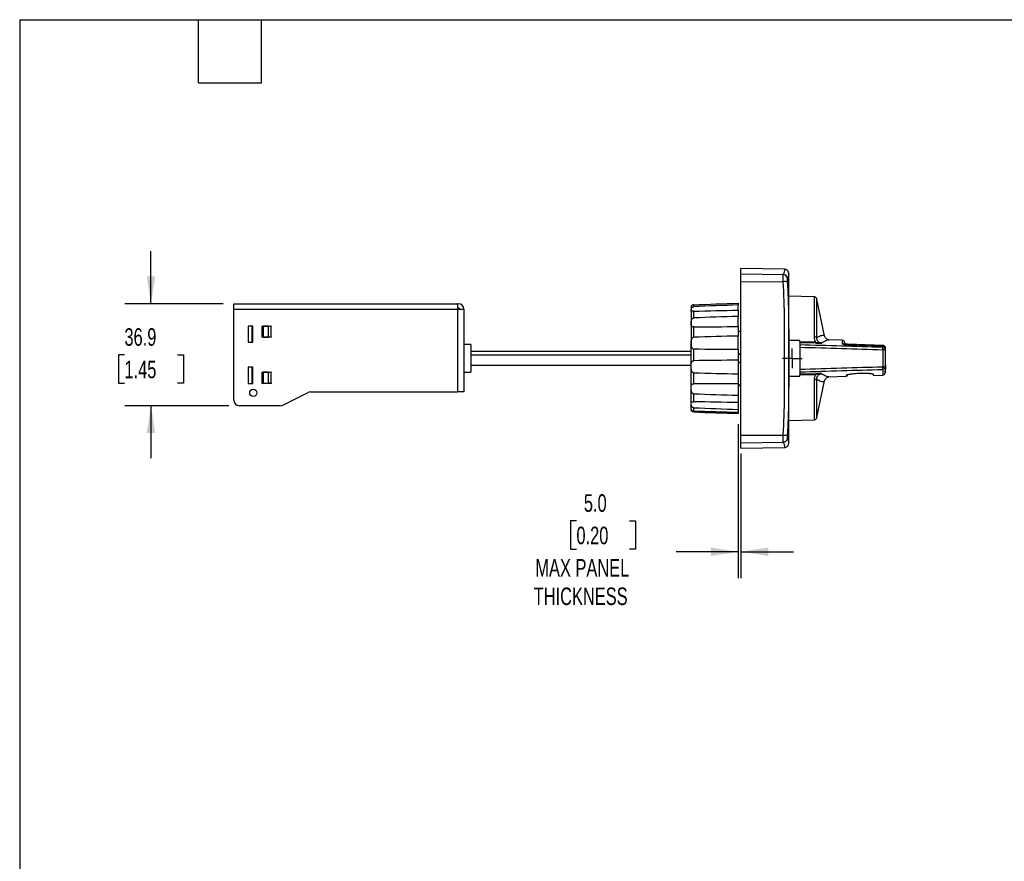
# Model space of a CAD drawing. Header units: millimetres. Extents: x 19 to 819, y 19 to 629.
# Tile 3 of 8: x 19 to 376, y 324 to 629. Entities that reach past the tile are written whole.
import ezdxf

# ---------------------------------------------------------------- set-up
doc = ezdxf.new("R2010")
doc.units = ezdxf.units.MM
doc.header["$LTSCALE"] = 3
doc.linetypes.add('CENTERX2', pattern=[20.32, 12.7, -2.54, 2.54, -2.54])
doc.layers.add('CENTER', color=40, linetype='CENTERX2')
doc.layers.add('DIMENSIONS', color=140, linetype='Continuous', lineweight=25)
doc.layers.add('TEXT', color=140, linetype='Continuous', lineweight=25)
doc.styles.add('SLDTEXTSTYLE0', font='TXT', dxfattribs={"width": 0.7})
doc.dimstyles.new('SLDDIMSTYLE1', dxfattribs={"dimtxt": 6.474023, "dimasz": 9.906, "dimexe": 0, "dimexo": 0.0625, "dimgap": 1.618506, "dimtad": 0, "dimtih": 1, "dimtoh": 1, "dimrnd": 1e-09, "dimzin": 4, "dimdsep": 46, "dimtxsty": 'SLDTEXTSTYLE0', "dimsah": 1, "dimcen": 0.09, "dimadec": 0, "dimazin": 1, "dimtfac": 1, "dimtmove": 0, "dimatfit": 0, "dimfxl": 0, "dimfrac": 2, "dimtolj": 1, "dimtzin": 12, "dimarcsym": 0})
doc.dimstyles.new('SLDDIMSTYLE2', dxfattribs={"dimtxt": 6.474023, "dimasz": 9.906, "dimexe": 0, "dimexo": 0.0625, "dimgap": 1.618506, "dimtad": 0, "dimtih": 1, "dimtoh": 1, "dimrnd": 1e-09, "dimzin": 12, "dimdsep": 46, "dimtxsty": 'SLDTEXTSTYLE0', "dimsah": 1, "dimcen": 0.09, "dimadec": 0, "dimazin": 3, "dimtfac": 1, "dimtmove": 0, "dimatfit": 0, "dimfxl": 0, "dimfrac": 2, "dimtolj": 1, "dimtzin": 12, "dimarcsym": 0})

# ---------------------------------------------------------------- blocks, each defined once
blk = doc.blocks.new('_D_7')
at = {"layer": 'DIMENSIONS'}
for p, q in [((279.31, 482.22), (279.31, 426.42)), ((280.31, 471.58), (280.31, 426.42)), ((220.71, 447.14), (218.54, 447.14)), ((218.54, 447.14), (218.54, 436.85)), ((239.95, 447.14), (242.12, 447.14)), ((242.12, 447.14), (242.12, 436.85)), ((218.54, 436.85), (220.71, 436.85)), ((242.12, 436.85), (239.95, 436.85)), ((279.31, 435.94), (256.88, 435.94)), ((280.31, 435.94), (299.36, 435.94))]:
    blk.add_line(p, q, dxfattribs=at)
for points in [[(279.31, 435.94), (269.4, 437.47), (269.4, 434.42)], [(280.31, 435.94), (290.21, 434.42), (290.21, 437.47)]]:
    blk.add_solid(points, dxfattribs=at)
at = {"layer": 'DIMENSIONS', "char_height": 6.35, "attachment_point": 1, "style": 'SLDTEXTSTYLE0'}
for s, insert in [('5.0', (223.4, 456.78)), ('0.20', (220.71, 445.04)), ('MAX PANEL', (205.83, 433.3)), ('THICKNESS', (205.23, 423.01))]:
    blk.add_mtext(s, dxfattribs=dict(at, insert=insert))
blk = doc.blocks.new('_D_8')
at = {"layer": 'DIMENSIONS'}
for p, q in [((66.61, 525.8), (66.61, 544.85)), ((92.8, 525.8), (57.08, 525.8)), ((56.99, 507.28), (54.81, 507.28)), ((54.81, 507.28), (54.81, 496.99)), ((76.23, 507.28), (78.4, 507.28)), ((78.4, 507.28), (78.4, 496.99)), ((54.81, 496.99), (56.99, 496.99)), ((78.4, 496.99), (76.23, 496.99)), ((94.8, 488.86), (57.08, 488.86)), ((66.61, 488.86), (66.61, 469.81))]:
    blk.add_line(p, q, dxfattribs=at)
for points in [[(66.61, 525.8), (68.13, 535.7), (65.08, 535.7)], [(66.61, 488.86), (65.08, 478.95), (68.13, 478.95)]]:
    blk.add_solid(points, dxfattribs=at)
at = {"layer": 'DIMENSIONS', "char_height": 6.35, "attachment_point": 1, "style": 'SLDTEXTSTYLE0'}
for s, insert in [('36.9', (56.99, 516.91)), ('1.45', (56.99, 505.17))]:
    blk.add_mtext(s, dxfattribs=dict(at, insert=insert))
blk = doc.blocks.new('SW_CENTERMARKSYMBOL_4')
at = {"layer": 'CENTER', "color": 0}
for p, q in [((-2.54, 0), (-3.54, 0)), ((0, 0), (-2.54, 0)), ((0, 2.54), (0, 3.54)), ((0, 0), (0, 2.54)), ((0, 0), (0, -2.54)), ((0, 0), (2.54, 0)), ((2.54, 0), (3.54, 0)), ((0, -2.54), (0, -3.54))]:
    blk.add_line(p, q, dxfattribs=at)

msp = doc.modelspace()

# ---------------------------------------------------------------- linework, layer by layer
for p, q in [((296.132, 538.275), (280.307, 538.551)), ((280.307, 536.612), (280.307, 538.551)), ((280.307, 536.612), (295.634, 536.347)), ((280.307, 533.8), (280.307, 536.612)), ((297.607, 476.291), (297.607, 535.999)), ((280.307, 533.8), (295.634, 533.763)), ((280.307, 478.197), (280.307, 533.8)), ((306.819, 528.258), (297.607, 528.499)), ((306.819, 528.258), (306.819, 513.753)), ((96.607, 523.799), (96.607, 525.799)), ((96.607, 525.799), (177.607, 525.799)), ((177.607, 525.799), (177.607, 523.799)), ((177.784, 525.799), (177.607, 525.799)), ((177.784, 524.299), (177.607, 524.299)), ((177.784, 524.299), (177.784, 525.799)), ((177.907, 525.799), (177.784, 525.799)), ((177.907, 524.299), (177.784, 524.299)), ((262.271, 524.77), (262.207, 524.42)), ((263.172, 524.737), (263.172, 525.413)), ((279.307, 525.964), (279.307, 525.34)), ((279.307, 523.473), (279.307, 525.34)), ((310.603, 514.141), (307.771, 527.466)), ((307.771, 513.477), (307.771, 527.466)), ((96.607, 523.799), (177.607, 523.799)), ((96.607, 490.859), (96.607, 523.799)), ((177.607, 523.799), (177.607, 493.859)), ((177.607, 523.799), (179.907, 523.799)), ((179.907, 523.799), (179.907, 493.859)), ((263.172, 520.641), (263.172, 523.088)), ((279.307, 523.473), (279.307, 521.216)), ((279.307, 517.521), (279.307, 521.216)), ((103.507, 517.649), (101.792, 517.649)), ((101.792, 517.649), (101.792, 511.849)), ((103.223, 511.849), (103.223, 517.649)), ((103.507, 511.849), (103.507, 517.649)), ((106.907, 517.649), (110.207, 517.649)), ((106.907, 513.649), (106.907, 517.649)), ((107.179, 517.639), (107.179, 513.659)), ((109.122, 517.639), (107.179, 517.639)), ((109.122, 513.659), (109.122, 517.639)), ((109.122, 517.639), (110.107, 517.639)), ((110.107, 513.659), (110.107, 517.639)), ((110.207, 517.639), (110.107, 517.639)), ((110.207, 517.639), (110.207, 517.649)), ((263.172, 513.645), (263.172, 517.378)), ((279.307, 517.521), (279.307, 514.077)), ((110.207, 513.649), (106.907, 513.649)), ((107.179, 513.659), (109.122, 513.659)), ((110.107, 513.659), (109.122, 513.659)), ((110.107, 513.659), (110.207, 513.659)), ((110.207, 513.649), (110.207, 513.659)), ((279.307, 515.799), (280.307, 515.799)), ((280.307, 515.709), (279.307, 515.709)), ((279.307, 509.287), (279.307, 514.077)), ((280.307, 514.095), (280.302, 514.095)), ((310.557, 514.173), (310.579, 514.158)), ((101.792, 511.849), (103.507, 511.849)), ((182.407, 510.999), (179.907, 510.999)), ((182.407, 510.999), (182.407, 500.999)), ((301.607, 512.499), (297.607, 512.499)), ((301.607, 512.005), (301.607, 512.499)), ((307.464, 511.819), (301.607, 512.005)), ((307.459, 511.457), (301.607, 511.646)), ((301.607, 511.646), (301.607, 510.876)), ((301.607, 510.048), (301.607, 501.949)), ((316.942, 512.546), (312.151, 512.713)), ((316.942, 512.546), (316.942, 511.359)), ((318.937, 510.971), (318.942, 511.134)), ((331.775, 510.68), (318.942, 511.134)), ((331.778, 510.508), (318.942, 510.964)), ((318.942, 510.954), (331.642, 510.503)), ((331.642, 510.503), (331.642, 510.002)), ((331.642, 510.503), (331.778, 510.5)), ((262.207, 508.499), (182.407, 508.499)), ((182.407, 507.299), (262.207, 507.299)), ((263.172, 505.134), (263.172, 509.414)), ((279.307, 509.287), (279.307, 505.339)), ((280.307, 507.518), (279.307, 507.518)), ((279.307, 507.499), (280.307, 507.499)), ((331.642, 509.144), (331.642, 502.854)), ((332.599, 509.789), (332.607, 509.771)), ((182.407, 503.499), (262.207, 503.499)), ((279.307, 505.339), (279.307, 500.402)), ((280.307, 504.499), (279.307, 504.499)), ((279.307, 504.48), (280.307, 504.48)), ((297.623, 503.357), (297.607, 503.358)), ((332.607, 503.628), (332.607, 502.092)), ((103.507, 502.749), (101.792, 502.749)), ((101.792, 502.749), (101.792, 496.949)), ((103.223, 496.949), (103.223, 502.749)), ((103.507, 496.949), (103.507, 502.749)), ((106.907, 500.949), (110.207, 500.949)), ((106.907, 496.949), (106.907, 500.949)), ((107.179, 500.939), (107.179, 496.959)), ((109.122, 500.939), (107.179, 500.939)), ((109.122, 496.959), (109.122, 500.939)), ((109.122, 500.939), (110.107, 500.939)), ((110.107, 496.959), (110.107, 500.939)), ((110.207, 500.939), (110.107, 500.939)), ((110.207, 500.939), (110.207, 500.949)), ((179.907, 500.999), (182.407, 500.999)), ((263.172, 496.795), (263.172, 500.774)), ((279.307, 500.402), (279.307, 496.731)), ((297.607, 499.499), (301.607, 499.499)), ((301.607, 501.121), (301.607, 500.351)), ((301.607, 500.351), (307.459, 500.541)), ((301.607, 499.993), (307.464, 500.179)), ((301.607, 499.499), (301.607, 499.993)), ((312.151, 499.284), (318.415, 499.503)), ((328.308, 499.859), (328.322, 499.849)), ((328.322, 499.849), (331.642, 499.965)), ((331.642, 501.995), (331.642, 499.965)), ((332.607, 501.086), (332.605, 501.022)), ((332.605, 500.918), (332.607, 500.983)), ((332.607, 501.401), (332.607, 502.092)), ((332.607, 500.983), (332.607, 501.086)), ((101.792, 496.949), (103.507, 496.949)), ((110.207, 496.949), (106.907, 496.949)), ((107.179, 496.959), (109.122, 496.959)), ((110.107, 496.959), (109.122, 496.959)), ((110.107, 496.959), (110.207, 496.959)), ((110.207, 496.949), (110.207, 496.959)), ((279.307, 496.731), (279.307, 492.625)), ((280.307, 496.289), (279.307, 496.289)), ((279.307, 496.199), (280.307, 496.199)), ((280.302, 497.902), (280.307, 497.902)), ((306.819, 498.245), (306.819, 483.74)), ((307.771, 484.532), (307.771, 498.521)), ((307.771, 484.532), (310.603, 497.855)), ((310.557, 497.819), (310.579, 497.839)), ((114.329, 489.07), (123.485, 493.648)), ((124.379, 493.859), (177.607, 493.859)), ((179.907, 493.859), (177.607, 493.859)), ((263.172, 490.279), (263.172, 493.169)), ((279.307, 492.625), (279.307, 489.959)), ((113.435, 488.859), (98.607, 488.859)), ((279.307, 489.959), (279.307, 487.497)), ((262.207, 487.578), (262.26, 487.291)), ((262.276, 487.228), (262.25, 487.289)), ((263.172, 486.876), (263.172, 488.104)), ((279.307, 487.497), (279.307, 486.364)), ((279.307, 486.364), (279.307, 486.034)), ((297.607, 483.499), (306.819, 483.74)), ((280.307, 478.197), (295.634, 478.234)), ((280.307, 475.386), (280.307, 478.197)), ((280.307, 475.386), (295.634, 475.651)), ((280.307, 473.447), (280.307, 475.386)), ((297.607, 475.999), (297.607, 476.291)), ((280.307, 473.447), (296.132, 473.723))]:
    msp.add_line(p, q)
msp.add_circle((103.657, 493.509), 1.3)
for centre, radius, start, end in [((295.599, 534.84), 1.507, 4.973, 88.65675), ((197.607, 535.999), 100, 360, 0.43864), ((177.907, 523.799), 2, 0, 90), ((177.907, 523.799), 0.5, 0, 90), ((314.306, 511.556), 6.848, 177.79529, 180.82371), ((316.908, 510.354), 1.006, 48.31183, 88.07572), ((314.306, 500.442), 6.848, 179.17629, 182.20471), ((318.397, 500.003), 0.5, 272, 358), ((318.409, 500.325), 0.5, 271.93524, 334.92715), ((328.293, 500.672), 0.5, 204.54497, 272.05447), ((124.379, 491.859), 2, 90, 116.56505), ((98.607, 490.859), 2, 180, 270), ((113.435, 490.859), 2, 270, 296.56505), ((296.142, 481.464), 3.269, 261.06379, 287.05104), ((197.607, 475.999), 100, 359.56119, 0)]:
    msp.add_arc(centre, radius, start, end)
for points, knots in [([(295.634, 533.763), (295.624, 534.089), (295.617, 534.4), (295.606, 534.989), (295.603, 535.254), (295.603, 535.603), (295.604, 535.71), (295.607, 535.9), (295.609, 535.984), (295.614, 536.13), (295.617, 536.192), (295.625, 536.289), (295.629, 536.324), (295.634, 536.347)], [0, 0, 0, 0, 0.25, 0.25, 0.5, 0.5, 0.625, 0.625, 0.75, 0.75, 0.875, 0.875, 1, 1, 1, 1]), ([(296.128, 538.227), (296.129, 538.237), (296.13, 538.263), (296.107, 537.941), (296.01, 537.345), (295.76, 536.681), (295.634, 536.347)], [0, 0, 0, 0, 0.1571107, 0.4368618, 0.7167411, 1, 1, 1, 1]), ([(297.604, 536.787), (297.583, 536.972), (297.551, 537.258), (297.367, 537.601), (297.177, 537.838), (296.943, 538.03), (296.601, 538.217), (296.316, 538.252), (296.13, 538.275)], [0, 0, 0, 0, 0.2398041, 0.3685835, 0.5, 0.6314164, 0.7601958, 1, 1, 1, 1]), ([(297.1, 534.971), (297.098, 534.964), (297.093, 534.951), (297.087, 534.919), (297.081, 534.878), (297.076, 534.811), (297.07, 534.703), (297.068, 534.542), (297.07, 534.351), (297.077, 534.137), (297.086, 533.905), (297.096, 533.741), (297.1, 533.659)], [0, 0, 0, 0, 0.0630259, 0.1256145, 0.1881563, 0.2510407, 0.3758349, 0.5005527, 0.6252286, 0.7500321, 0.8749094, 1, 1, 1, 1]), ([(297.603, 536.765), (297.603, 536.768), (297.604, 536.778), (297.594, 536.606), (297.542, 536.26), (297.416, 535.737), (297.207, 535.231), (297.1, 534.971)], [0, 0, 0, 0, 0.1205326, 0.3393193, 0.5562384, 0.7719858, 1, 1, 1, 1]), ([(297.1, 533.659), (297.087, 533.681), (297.043, 533.703), (296.886, 533.74), (296.772, 533.756), (296.492, 533.776), (296.326, 533.78), (295.98, 533.779), (295.802, 533.773), (295.634, 533.763)], [0, 0, 0, 0, 0.25, 0.25, 0.5, 0.5, 0.75, 0.75, 1, 1, 1, 1]), ([(296.13, 505.999), (296.13, 508.314), (296.129, 510.63), (296.117, 515.266), (296.105, 517.587), (296.024, 524.544), (295.906, 529.164), (295.634, 533.763)], [0, 0, 0, 0, 0.25, 0.25, 0.5, 0.5, 1, 1, 1, 1]), ([(297.1, 533.659), (297.124, 533.253), (297.171, 532.446), (297.232, 531.242), (297.288, 530.051), (297.336, 528.872), (297.379, 527.706), (297.416, 526.551), (297.448, 525.407), (297.476, 524.273), (297.5, 523.149), (297.52, 522.034), (297.537, 520.926), (297.554, 519.61), (297.57, 518.088), (297.583, 516.356), (297.591, 514.628), (297.597, 512.899), (297.601, 511.173), (297.603, 509.447), (297.604, 507.723), (297.604, 506.573), (297.604, 505.999)], [0, 0, 0, 0, 0.0443324, 0.0881246, 0.1313953, 0.1741652, 0.216457, 0.2582956, 0.2997082, 0.3407242, 0.3813753, 0.4216956, 0.4617214, 0.5014916, 0.5642836, 0.6265241, 0.6890731, 0.7512436, 0.8135839, 0.8757075, 0.9378886, 1, 1, 1, 1]), ([(307.773, 527.459), (307.741, 527.563), (307.675, 527.778), (307.447, 528.038), (307.151, 528.217), (306.928, 528.244), (306.819, 528.258)], [0, 0, 0, 0, 0.2425818, 0.4996668, 0.7569328, 1, 1, 1, 1]), ([(262.207, 524.42), (262.207, 524.475), (262.207, 524.386), (262.207, 523.955), (262.207, 523.614), (262.207, 522.74), (262.207, 522.209), (262.207, 521.023), (262.207, 520.369), (262.207, 519), (262.207, 518.286), (262.207, 516.843), (262.207, 516.115), (262.207, 514.678), (262.207, 513.97), (262.207, 512.592), (262.207, 511.923), (262.207, 511.279)], [0, 0, 0, 0, 0.125, 0.125, 0.25, 0.25, 0.375, 0.375, 0.5, 0.5, 0.625, 0.625, 0.75, 0.75, 0.875, 0.875, 1, 1, 1, 1]), ([(263.172, 523.088), (263.057, 523.085), (262.946, 523.078), (262.754, 523.06), (262.673, 523.05), (262.542, 523.036), (262.49, 523.032), (262.408, 523.031), (262.376, 523.035), (262.302, 523.059), (262.278, 523.093), (262.248, 523.195), (262.243, 523.264), (262.243, 523.432), (262.248, 523.532), (262.277, 523.762), (262.302, 523.894), (262.4, 524.175), (262.475, 524.329), (262.673, 524.539), (262.754, 524.603), (262.946, 524.701), (263.057, 524.732), (263.172, 524.737)], [0, 0, 0, 0, 0.0625, 0.0625, 0.125, 0.125, 0.1875, 0.1875, 0.25, 0.25, 0.375, 0.375, 0.5, 0.5, 0.625, 0.625, 0.75, 0.75, 0.875, 0.875, 0.9375, 0.9375, 1, 1, 1, 1]), ([(263.172, 525.413), (263.094, 525.405), (262.939, 525.39), (262.717, 525.302), (262.497, 525.154), (262.317, 524.923), (262.291, 524.827), (262.276, 524.77)], [0, 0, 0, 0, 0.1132166, 0.2258437, 0.3843713, 0.6368956, 1, 1, 1, 1]), ([(263.172, 517.378), (263.057, 517.377), (262.946, 517.387), (262.754, 517.424), (262.673, 517.451), (262.542, 517.519), (262.49, 517.56), (262.408, 517.651), (262.376, 517.702), (262.302, 517.868), (262.278, 517.995), (262.248, 518.277), (262.243, 518.434), (262.243, 518.767), (262.248, 518.943), (262.277, 519.318), (262.302, 519.518), (262.4, 519.919), (262.475, 520.127), (262.673, 520.397), (262.754, 520.478), (262.946, 520.598), (263.057, 520.636), (263.172, 520.641)], [0, 0, 0, 0, 0.0625, 0.0625, 0.125, 0.125, 0.1875, 0.1875, 0.25, 0.25, 0.375, 0.375, 0.5, 0.5, 0.625, 0.625, 0.75, 0.75, 0.875, 0.875, 0.9375, 0.9375, 1, 1, 1, 1]), ([(262.243, 511.355), (262.243, 511.573), (262.248, 511.793), (262.277, 512.237), (262.301, 512.462), (262.376, 512.795), (262.407, 512.904), (262.489, 513.115), (262.541, 513.217), (262.672, 513.401), (262.753, 513.484), (262.945, 513.604), (263.057, 513.641), (263.172, 513.645)], [0, 0, 0, 0, 0.25, 0.25, 0.5, 0.5, 0.625, 0.625, 0.75, 0.75, 0.875, 0.875, 1, 1, 1, 1]), ([(306.819, 513.753), (306.819, 513.41), (306.868, 513.07), (307.084, 512.404), (307.245, 512.096), (307.464, 511.819)], [0, 0, 0, 0, 0.5, 0.5, 1, 1, 1, 1]), ([(307.771, 513.477), (307.75, 513.512), (307.711, 513.548), (307.597, 513.615), (307.521, 513.647), (307.343, 513.698), (307.242, 513.718), (307.031, 513.745), (306.922, 513.752), (306.819, 513.753)], [0, 0, 0, 0, 0.25, 0.25, 0.5, 0.5, 0.75, 0.75, 1, 1, 1, 1]), ([(307.771, 513.477), (308.09, 513.685), (308.728, 514.102), (309.596, 514.379), (310.356, 514.397), (310.494, 514.243), (310.557, 514.173)], [0, 0, 0, 0, 0.2612441, 0.522029, 0.7813978, 1, 1, 1, 1]), ([(312.169, 512.712), (311.996, 512.737), (311.649, 512.786), (311.141, 513.122), (310.756, 513.614), (310.649, 513.989), (310.596, 514.174)], [0, 0, 0, 0, 0.2513961, 0.5040971, 0.7543382, 1, 1, 1, 1]), ([(262.207, 487.578), (262.207, 487.584), (262.207, 487.596), (262.207, 487.624), (262.207, 487.659), (262.207, 487.703), (262.207, 487.754), (262.207, 487.852), (262.207, 488.027), (262.207, 488.323), (262.207, 488.686), (262.207, 489.259), (262.207, 490.132), (262.207, 491.401), (262.207, 492.852), (262.207, 494.44), (262.207, 496.119), (262.207, 497.847), (262.207, 500.106), (262.207, 502.362), (262.207, 504.556), (262.207, 506.063), (262.207, 507.51), (262.207, 508.702), (262.207, 509.694), (262.207, 510.492), (262.207, 511.017), (262.207, 511.279)], [0, 0, 0, 0, 0.0113555, 0.0227031, 0.0340477, 0.045394, 0.0567471, 0.0681116, 0.1024196, 0.136744, 0.171052, 0.2053764, 0.2734456, 0.3404794, 0.4060179, 0.4696632, 0.5310902, 0.5900509, 0.646373, 0.7506368, 0.7972997, 0.8439777, 0.8853808, 0.9267993, 0.9512042, 0.9755883, 1, 1, 1, 1]), ([(262.243, 511.355), (262.243, 511.137), (262.248, 510.927), (262.277, 510.523), (262.301, 510.328), (262.376, 510.052), (262.407, 509.964), (262.489, 509.8), (262.541, 509.721), (262.672, 509.585), (262.753, 509.525), (262.945, 509.441), (263.057, 509.416), (263.172, 509.414)], [0, 0, 0, 0, 0.25, 0.25, 0.5, 0.5, 0.625, 0.625, 0.75, 0.75, 0.875, 0.875, 1, 1, 1, 1]), ([(301.607, 512.005), (301.607, 511.914), (301.607, 511.831), (301.607, 511.705), (301.607, 511.662), (301.607, 511.646)], [0, 0, 0, 0, 0.5, 0.5, 1, 1, 1, 1]), ([(331.642, 510.002), (326.678, 510.147), (316.666, 510.438), (306.654, 510.73), (301.607, 510.876)], [0, 0, 0, 0, 0.4958783, 1, 1, 1, 1]), ([(301.607, 510.876), (301.607, 510.834), (301.607, 510.732), (301.607, 510.438), (301.607, 510.249), (301.607, 510.048)], [0, 0, 0, 0, 0.5, 0.5, 1, 1, 1, 1]), ([(301.607, 510.048), (306.667, 509.896), (316.679, 509.595), (326.691, 509.293), (331.642, 509.144)], [0, 0, 0, 0, 0.50542014, 1, 1, 1, 1]), ([(307.459, 511.457), (307.659, 511.451), (307.854, 511.449), (308.236, 511.453), (308.422, 511.459), (308.77, 511.477), (308.936, 511.489), (309.248, 511.518), (309.394, 511.534), (309.535, 511.551)], [0, 0, 0, 0, 0.25, 0.25, 0.5, 0.5, 0.75, 0.75, 1, 1, 1, 1]), ([(307.464, 511.819), (307.509, 511.809), (307.599, 511.789), (307.779, 511.751), (308.091, 511.688), (308.529, 511.611), (308.954, 511.559), (309.245, 511.547), (309.411, 511.546), (309.493, 511.549), (309.535, 511.551)], [0, 0, 0, 0, 0.0633226, 0.1250597, 0.2498468, 0.4998381, 0.7499634, 0.8748748, 0.9359024, 1, 1, 1, 1]), ([(309.535, 511.551), (309.284, 511.555), (309.033, 511.608), (308.694, 511.758), (308.586, 511.821), (308.388, 511.965), (308.299, 512.047), (308.137, 512.23), (308.066, 512.33), (307.948, 512.539), (307.9, 512.649), (307.789, 512.996), (307.76, 513.235), (307.771, 513.477)], [0, 0, 0, 0, 0.25, 0.25, 0.375, 0.375, 0.5, 0.5, 0.625, 0.625, 0.75, 0.75, 1, 1, 1, 1]), ([(309.535, 511.551), (309.766, 511.722), (310.22, 512.058), (310.86, 512.395), (311.447, 512.615), (311.908, 512.718), (312.09, 512.703), (312.15, 512.698)], [0, 0, 0, 0, 0.2308089, 0.4535318, 0.664281, 0.8885124, 1, 1, 1, 1]), ([(317.907, 511.545), (317.894, 511.668), (317.867, 511.923), (317.644, 512.258), (317.318, 512.492), (317.065, 512.528), (316.942, 512.546)], [0, 0, 0, 0, 0.2413871, 0.4998658, 0.7584118, 1, 1, 1, 1]), ([(316.942, 511.359), (316.942, 511.338), (316.955, 511.317), (317.005, 511.275), (317.043, 511.253), (317.143, 511.21), (317.204, 511.188), (317.348, 511.147), (317.431, 511.126), (317.615, 511.088), (317.715, 511.07), (317.933, 511.037), (318.05, 511.022), (318.412, 510.982), (318.676, 510.963), (318.942, 510.954)], [0, 0, 0, 0, 0.125, 0.125, 0.25, 0.25, 0.375, 0.375, 0.5, 0.5, 0.625, 0.625, 0.75, 0.75, 1, 1, 1, 1]), ([(318.942, 511.134), (318.807, 511.139), (318.546, 511.15), (318.219, 511.172), (318.003, 511.173), (317.903, 511.163), (317.894, 511.124), (317.893, 511.117)], [0, 0, 0, 0, 0.27278083, 0.52242522, 0.74827494, 0.95559986, 1, 1, 1, 1]), ([(317.907, 511.049), (317.907, 511.113), (317.907, 511.481), (317.907, 511.516), (317.907, 511.545)], [0, 0, 0, 0, 0.174998, 1, 1, 1, 1]), ([(318.405, 511.159), (318.324, 511.165), (318.139, 511.179), (317.991, 511.204), (317.907, 511.218)], [0, 0, 0, 0, 0.4359861, 1, 1, 1, 1]), ([(318.942, 510.964), (318.806, 510.969), (318.544, 510.98), (318.287, 511.001), (318.2, 511.006), (318.199, 511.006)], [0, 0, 0, 0, 0.51424156, 0.99174168, 1, 1, 1, 1]), ([(318.942, 510.958), (318.942, 510.962), (318.943, 510.977), (318.942, 510.964), (318.942, 510.954)], [0, 0, 0, 0, 0.2810705, 1, 1, 1, 1]), ([(332.607, 509.605), (332.607, 509.63), (332.605, 509.682), (332.595, 509.76), (332.579, 509.837), (332.557, 509.912), (332.515, 510.017), (332.438, 510.148), (332.314, 510.284), (332.164, 510.389), (332, 510.462), (331.854, 510.495), (331.733, 510.506), (331.672, 510.504), (331.642, 510.503)], [0, 0, 0, 0, 0.0485301, 0.0979295, 0.1481165, 0.1989958, 0.250463, 0.3695983, 0.4999416, 0.6247996, 0.7488124, 0.8742579, 0.9373147, 1, 1, 1, 1]), ([(331.642, 509.144), (331.644, 509.24), (331.647, 509.34), (331.649, 509.531), (331.65, 509.622), (331.65, 509.78), (331.649, 509.846), (331.647, 509.948), (331.644, 509.983), (331.642, 510.002)], [0, 0, 0, 0, 0.25, 0.25, 0.5, 0.5, 0.75, 0.75, 1, 1, 1, 1]), ([(331.642, 510.002), (331.758, 509.998), (331.881, 509.974), (332.119, 509.874), (332.233, 509.799), (332.42, 509.609), (332.493, 509.495), (332.586, 509.259), (332.607, 509.137), (332.607, 509.023)], [0, 0, 0, 0, 0.25, 0.25, 0.5, 0.5, 0.75, 0.75, 1, 1, 1, 1]), ([(332.37, 510.366), (332.324, 510.422), (332.223, 510.543), (332.011, 510.646), (331.842, 510.671), (331.76, 510.683)], [0, 0, 0, 0, 0.3038093, 0.661166, 1, 1, 1, 1]), ([(332.6, 509.718), (332.585, 509.799), (332.555, 509.951), (332.423, 510.183), (332.235, 510.362), (331.999, 510.479), (331.84, 510.501), (331.762, 510.512)], [0, 0, 0, 0, 0.1857918, 0.3517292, 0.6115837, 0.8095022, 1, 1, 1, 1]), ([(331.997, 510.466), (331.983, 510.493), (331.93, 510.593), (331.852, 510.671), (331.785, 510.671), (331.775, 510.671)], [0, 0, 0, 0, 0.2370098, 0.8820249, 1, 1, 1, 1]), ([(332.599, 509.789), (332.589, 509.881), (332.571, 510.053), (332.486, 510.256), (332.401, 510.337), (332.37, 510.366)], [0, 0, 0, 0, 0.4212889, 0.7867971, 1, 1, 1, 1]), ([(332.408, 510.342), (332.443, 510.294), (332.518, 510.19), (332.591, 509.995), (332.602, 509.847), (332.607, 509.771)], [0, 0, 0, 0, 0.2999007, 0.6440057, 1, 1, 1, 1]), ([(332.607, 509.023), (332.607, 509.037), (332.586, 509.052), (332.493, 509.081), (332.42, 509.095), (332.233, 509.119), (332.119, 509.128), (331.881, 509.14), (331.758, 509.143), (331.642, 509.144)], [0, 0, 0, 0, 0.25, 0.25, 0.5, 0.5, 0.75, 0.75, 1, 1, 1, 1]), ([(263.172, 500.774), (263.057, 500.777), (262.946, 500.812), (262.754, 500.927), (262.673, 501.006), (262.542, 501.184), (262.49, 501.283), (262.408, 501.489), (262.376, 501.597), (262.302, 501.927), (262.278, 502.15), (262.248, 502.601), (262.243, 502.829), (262.243, 503.273), (262.248, 503.492), (262.277, 503.92), (262.302, 504.131), (262.4, 504.525), (262.475, 504.713), (262.673, 504.943), (262.754, 505.008), (262.946, 505.104), (263.057, 505.132), (263.172, 505.134)], [0, 0, 0, 0, 0.0625, 0.0625, 0.125, 0.125, 0.1875, 0.1875, 0.25, 0.25, 0.375, 0.375, 0.5, 0.5, 0.625, 0.625, 0.75, 0.75, 0.875, 0.875, 0.9375, 0.9375, 1, 1, 1, 1]), ([(295.634, 478.234), (295.907, 482.848), (296.024, 487.469), (296.105, 494.41), (296.117, 496.726), (296.129, 501.36), (296.13, 503.679), (296.13, 505.999)], [0, 0, 0, 0, 0.5, 0.5, 0.75, 0.75, 1, 1, 1, 1]), ([(297.604, 505.999), (297.604, 505.615), (297.604, 504.848), (297.604, 503.696), (297.603, 502.354), (297.601, 500.818), (297.597, 499.093), (297.591, 497.364), (297.583, 495.639), (297.57, 493.91), (297.551, 492.021), (297.522, 489.959), (297.478, 487.717), (297.418, 485.437), (297.338, 483.114), (297.236, 480.741), (297.146, 479.146), (297.1, 478.338)], [0, 0, 0, 0, 0.0414838, 0.0829539, 0.1245018, 0.1866451, 0.2490093, 0.3111147, 0.3736036, 0.435702, 0.4983514, 0.5781715, 0.6591674, 0.7416213, 0.825778, 0.9118462, 1, 1, 1, 1]), ([(331.642, 502.854), (331.758, 502.854), (331.881, 502.857), (332.119, 502.869), (332.233, 502.879), (332.42, 502.902), (332.493, 502.916), (332.586, 502.945), (332.607, 502.96), (332.607, 502.974)], [0, 0, 0, 0, 0.25, 0.25, 0.5, 0.5, 0.75, 0.75, 1, 1, 1, 1]), ([(332.607, 502.974), (332.607, 502.86), (332.586, 502.738), (332.492, 502.501), (332.419, 502.387), (332.231, 502.198), (332.118, 502.123), (331.88, 502.024), (331.757, 501.999), (331.642, 501.995)], [0, 0, 0, 0, 0.25, 0.25, 0.5, 0.5, 0.75, 0.75, 1, 1, 1, 1]), ([(331.642, 502.854), (326.691, 502.704), (316.679, 502.402), (306.667, 502.101), (301.607, 501.949)], [0, 0, 0, 0, 0.49457986, 1, 1, 1, 1]), ([(301.607, 501.121), (306.654, 501.268), (316.666, 501.559), (326.678, 501.851), (331.642, 501.995)], [0, 0, 0, 0, 0.5041217, 1, 1, 1, 1]), ([(301.607, 501.949), (301.607, 501.748), (301.607, 501.561), (301.607, 501.267), (301.607, 501.163), (301.607, 501.121)], [0, 0, 0, 0, 0.5, 0.5, 1, 1, 1, 1]), ([(301.607, 500.351), (301.607, 500.335), (301.607, 500.293), (301.607, 500.167), (301.607, 500.084), (301.607, 499.993)], [0, 0, 0, 0, 0.5, 0.5, 1, 1, 1, 1]), ([(307.464, 500.179), (307.248, 499.906), (307.083, 499.589), (306.87, 498.933), (306.819, 498.587), (306.819, 498.245)], [0, 0, 0, 0, 0.5, 0.5, 1, 1, 1, 1]), ([(309.535, 500.447), (309.394, 500.464), (309.248, 500.48), (308.936, 500.508), (308.77, 500.521), (308.422, 500.539), (308.236, 500.545), (307.854, 500.549), (307.659, 500.547), (307.459, 500.541)], [0, 0, 0, 0, 0.25, 0.25, 0.5, 0.5, 0.75, 0.75, 1, 1, 1, 1]), ([(309.535, 500.447), (309.476, 500.449), (309.363, 500.452), (309.196, 500.449), (309.006, 500.439), (308.785, 500.418), (308.442, 500.372), (308.135, 500.317), (307.868, 500.264), (307.734, 500.237), (307.598, 500.208), (307.508, 500.189), (307.464, 500.179)], [0, 0, 0, 0, 0.08966917, 0.17273214, 0.25000587, 0.37386623, 0.50020002, 0.75015388, 0.81131108, 0.87495955, 0.93779933, 1, 1, 1, 1]), ([(307.771, 498.521), (307.76, 498.763), (307.79, 499.006), (307.901, 499.349), (307.949, 499.461), (308.069, 499.672), (308.139, 499.771), (308.3, 499.952), (308.392, 500.036), (308.589, 500.179), (308.695, 500.24), (309.037, 500.391), (309.281, 500.442), (309.535, 500.447)], [0, 0, 0, 0, 0.25, 0.25, 0.375, 0.375, 0.5, 0.5, 0.625, 0.625, 0.75, 0.75, 1, 1, 1, 1]), ([(312.151, 499.302), (312.031, 499.3), (311.756, 499.297), (311.108, 499.492), (310.355, 499.848), (309.809, 500.247), (309.535, 500.447)], [0, 0, 0, 0, 0.1981011, 0.4553969, 0.7267869, 1, 1, 1, 1]), ([(319.675, 500.185), (319.529, 500.161), (319.172, 500.102), (318.78, 500.007), (318.483, 499.908), (318.445, 499.853), (318.426, 499.826)], [0, 0, 0, 0, 0.1858492, 0.4565776, 0.7286562, 1, 1, 1, 1]), ([(327.087, 500.442), (327.013, 500.45), (326.74, 500.479), (326.121, 500.515), (325.267, 500.543), (324.328, 500.546), (323.356, 500.524), (322.384, 500.477), (321.45, 500.407), (320.602, 500.319), (319.999, 500.242), (319.738, 500.196), (319.675, 500.185)], [0, 0, 0, 0, 0.0427014, 0.1576722, 0.2730789, 0.3878294, 0.5032254, 0.6181404, 0.7332719, 0.8485526, 0.9633587, 1, 1, 1, 1]), ([(328.311, 500.172), (328.292, 500.199), (328.254, 500.251), (327.954, 500.33), (327.57, 500.396), (327.221, 500.429), (327.087, 500.442)], [0, 0, 0, 0, 0.2767692, 0.5511802, 0.8268626, 1, 1, 1, 1]), ([(328.093, 500.221), (328.104, 500.185), (328.152, 500.034), (328.194, 499.968), (328.227, 499.918)], [0, 0, 0, 0, 0.2359612, 1, 1, 1, 1]), ([(328.321, 499.89), (328.321, 499.878), (328.323, 499.831), (328.316, 500.026), (328.311, 500.172)], [0, 0, 0, 0, 0.2498887, 1, 1, 1, 1]), ([(331.642, 501.995), (331.644, 502.015), (331.647, 502.05), (331.649, 502.151), (331.65, 502.218), (331.65, 502.376), (331.649, 502.467), (331.647, 502.658), (331.644, 502.757), (331.642, 502.854)], [0, 0, 0, 0, 0.25, 0.25, 0.5, 0.5, 0.75, 0.75, 1, 1, 1, 1]), ([(331.642, 499.965), (331.733, 499.976), (331.923, 499.997), (332.187, 500.133), (332.412, 500.339), (332.5, 500.522), (332.543, 500.613)], [0, 0, 0, 0, 0.23379313, 0.48511561, 0.74437213, 1, 1, 1, 1]), ([(332.562, 500.668), (332.567, 500.693), (332.576, 500.74), (332.585, 500.866), (332.59, 500.995), (332.592, 501.116), (332.592, 501.24), (332.592, 501.37), (332.592, 501.492), (332.592, 501.539)], [0, 0, 0, 0, 0.2155608, 0.3980894, 0.5476281, 0.6642383, 0.7559399, 0.9065079, 1, 1, 1, 1]), ([(332.605, 500.918), (332.607, 500.928), (332.607, 500.938), (332.607, 500.948), (332.607, 500.948), (332.607, 500.948), (332.607, 500.948)], [0, 0, 0, 0, 0.0020000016, 0.0020000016, 0.0020000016, 0.0020078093, 0.0020078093, 0.0020078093, 0.0020078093]), ([(263.172, 493.169), (263.057, 493.173), (262.946, 493.211), (262.754, 493.334), (262.673, 493.418), (262.542, 493.601), (262.49, 493.703), (262.408, 493.909), (262.376, 494.015), (262.302, 494.334), (262.278, 494.543), (262.248, 494.948), (262.243, 495.145), (262.243, 495.515), (262.248, 495.689), (262.277, 496.015), (262.302, 496.167), (262.4, 496.436), (262.475, 496.556), (262.673, 496.691), (262.754, 496.729), (262.946, 496.781), (263.057, 496.795), (263.172, 496.795)], [0, 0, 0, 0, 0.0625, 0.0625, 0.125, 0.125, 0.1875, 0.1875, 0.25, 0.25, 0.375, 0.375, 0.5, 0.5, 0.625, 0.625, 0.75, 0.75, 0.875, 0.875, 0.9375, 0.9375, 1, 1, 1, 1]), ([(307.771, 498.521), (307.75, 498.485), (307.711, 498.449), (307.597, 498.382), (307.521, 498.351), (307.343, 498.299), (307.242, 498.279), (307.031, 498.252), (306.922, 498.246), (306.819, 498.245)], [0, 0, 0, 0, 0.25, 0.25, 0.5, 0.5, 0.75, 0.75, 1, 1, 1, 1]), ([(307.771, 498.521), (308.027, 498.349), (308.537, 498.007), (309.265, 497.716), (309.914, 497.594), (310.439, 497.646), (310.521, 497.767), (310.557, 497.819)], [0, 0, 0, 0, 0.210891, 0.4201166, 0.6285868, 0.8379186, 1, 1, 1, 1]), ([(310.594, 497.82), (310.647, 498.006), (310.753, 498.381), (311.138, 498.874), (311.648, 499.212), (311.997, 499.261), (312.171, 499.285)], [0, 0, 0, 0, 0.245797, 0.4962717, 0.7487399, 1, 1, 1, 1]), ([(263.172, 488.104), (263.057, 488.109), (262.946, 488.143), (262.754, 488.25), (262.673, 488.321), (262.542, 488.475), (262.49, 488.558), (262.408, 488.723), (262.376, 488.807), (262.302, 489.052), (262.278, 489.204), (262.248, 489.484), (262.243, 489.611), (262.243, 489.833), (262.248, 489.928), (262.277, 490.087), (262.302, 490.151), (262.4, 490.241), (262.475, 490.268), (262.673, 490.284), (262.754, 490.285), (262.946, 490.283), (263.057, 490.281), (263.172, 490.279)], [0, 0, 0, 0, 0.0625, 0.0625, 0.125, 0.125, 0.1875, 0.1875, 0.25, 0.25, 0.375, 0.375, 0.5, 0.5, 0.625, 0.625, 0.75, 0.75, 0.875, 0.875, 0.9375, 0.9375, 1, 1, 1, 1]), ([(262.269, 487.294), (262.268, 487.306), (262.266, 487.334), (262.378, 487.175), (262.579, 487.033), (262.779, 486.942), (262.985, 486.889), (263.116, 486.88), (263.172, 486.876)], [0, 0, 0, 0, 0.2700912, 0.5692428, 0.7149285, 0.8374677, 0.9304142, 1, 1, 1, 1]), ([(263.172, 486.584), (263.094, 486.592), (262.939, 486.608), (262.716, 486.696), (262.5, 486.841), (262.372, 486.997), (262.351, 487.052), (262.347, 487.064)], [0, 0, 0, 0, 0.16092246, 0.32100697, 0.54633299, 0.90526295, 1, 1, 1, 1]), ([(306.819, 483.74), (306.928, 483.753), (307.151, 483.78), (307.447, 483.96), (307.675, 484.22), (307.741, 484.435), (307.773, 484.539)], [0, 0, 0, 0, 0.2430672, 0.5003332, 0.7574182, 1, 1, 1, 1]), ([(295.634, 475.651), (295.624, 475.696), (295.617, 475.792), (295.606, 476.085), (295.603, 476.276), (295.603, 476.624), (295.604, 476.75), (295.607, 477.014), (295.609, 477.153), (295.614, 477.447), (295.617, 477.6), (295.625, 477.912), (295.629, 478.071), (295.634, 478.234)], [0, 0, 0, 0, 0.25, 0.25, 0.5, 0.5, 0.625, 0.625, 0.75, 0.75, 0.875, 0.875, 1, 1, 1, 1]), ([(297.1, 478.338), (297.098, 478.297), (297.093, 478.215), (297.087, 478.094), (297.081, 477.976), (297.076, 477.824), (297.07, 477.645), (297.068, 477.455), (297.07, 477.293), (297.077, 477.166), (297.086, 477.071), (297.096, 477.041), (297.1, 477.027)], [0, 0, 0, 0, 0.0630259, 0.1256145, 0.1881563, 0.2510407, 0.3758349, 0.5005527, 0.6252286, 0.7500321, 0.8749094, 1, 1, 1, 1]), ([(297.1, 477.027), (297.087, 476.861), (297.043, 476.686), (296.886, 476.351), (296.772, 476.192), (296.492, 475.929), (296.326, 475.825), (295.98, 475.688), (295.802, 475.655), (295.634, 475.651)], [0, 0, 0, 0, 0.25, 0.25, 0.5, 0.5, 0.75, 0.75, 1, 1, 1, 1]), ([(295.634, 475.651), (295.759, 475.32), (296.011, 474.654), (296.107, 474.048), (296.127, 473.8), (296.13, 473.729), (296.13, 473.727), (296.13, 473.726)], [0, 0, 0, 0, 0.2806103, 0.566425, 0.8374645, 0.9224037, 1, 1, 1, 1]), ([(296.13, 473.723), (296.316, 473.746), (296.601, 473.781), (296.943, 473.968), (297.177, 474.16), (297.367, 474.396), (297.551, 474.74), (297.583, 475.025), (297.604, 475.211)], [0, 0, 0, 0, 0.2398042, 0.3685836, 0.5, 0.6314165, 0.7601959, 1, 1, 1, 1]), ([(297.1, 477.027), (297.209, 476.762), (297.421, 476.247), (297.546, 475.719), (297.596, 475.376), (297.604, 475.213), (297.603, 475.228), (297.603, 475.233)], [0, 0, 0, 0, 0.232512, 0.4523431, 0.6743859, 0.8976685, 1, 1, 1, 1])]:
    msp.add_open_spline(points, degree=3, knots=knots)
for points in [[(263.172, 525.413), (268.55, 525.596), (273.929, 525.78), (279.307, 525.964)], [(279.307, 525.34), (273.929, 525.144), (268.55, 524.943), (263.172, 524.737)], [(263.172, 523.088), (268.55, 523.208), (273.929, 523.337), (279.307, 523.473)], [(279.307, 521.216), (273.929, 521.035), (268.55, 520.845), (263.172, 520.641)], [(263.172, 517.378), (268.55, 517.411), (273.929, 517.459), (279.307, 517.521)], [(279.307, 514.077), (273.929, 513.949), (268.55, 513.807), (263.172, 513.645)], [(262.207, 511.279), (262.207, 511.304), (262.218, 511.33), (262.243, 511.355)], [(308.227, 511.576), (308.061, 511.545), (307.886, 511.498), (307.707, 511.438)], [(263.172, 509.414), (268.55, 509.353), (273.929, 509.313), (279.307, 509.287)], [(332.607, 509.023), (332.607, 509.233), (332.607, 509.427), (332.607, 509.605)], [(332.607, 502.974), (332.607, 504.976), (332.607, 507.022), (332.607, 509.023)], [(279.307, 505.339), (273.929, 505.288), (268.55, 505.221), (263.172, 505.134)], [(332.607, 501.086), (332.607, 501.336), (332.607, 501.973), (332.607, 502.974)], [(263.172, 500.774), (268.55, 500.632), (273.929, 500.509), (279.307, 500.402)], [(307.707, 500.56), (307.886, 500.499), (308.061, 500.453), (308.227, 500.421)], [(318.426, 499.826), (318.419, 499.611), (318.415, 499.503), (318.415, 499.503)], [(279.307, 496.731), (273.929, 496.768), (268.55, 496.79), (263.172, 496.795)], [(263.172, 493.169), (268.55, 492.973), (273.929, 492.793), (279.307, 492.625)], [(279.307, 489.959), (273.929, 490.076), (268.55, 490.183), (263.172, 490.279)], [(263.172, 488.104), (268.55, 487.894), (273.929, 487.693), (279.307, 487.497)], [(279.307, 486.364), (273.929, 486.538), (268.55, 486.708), (263.172, 486.876)], [(263.172, 486.584), (268.55, 486.401), (273.929, 486.218), (279.307, 486.034)]]:
    msp.add_open_spline(points, degree=3)
at = {"layer": 'TEXT'}
for p, q in [((19.05, 628.65), (819.15, 628.65)), ((19.05, 628.65), (19.05, 19.05)), ((83.82, 605.79), (83.82, 628.65)), ((106.68, 605.79), (106.68, 628.65)), ((83.82, 605.79), (106.68, 605.79))]:
    msp.add_line(p, q, dxfattribs=at)

# ---------------------------------------------------------------- block references
at = {"layer": 'CENTER'}
msp.add_blockref('SW_CENTERMARKSYMBOL_4', (298.907, 505.999), dxfattribs=at)

# ---------------------------------------------------------------- dimensions: what is measured, and where the dimension line sits
at = {"layer": 'DIMENSIONS'}
dim = msp.add_linear_dim(base=(66.607, 488.859), p1=(96.607, 525.799), p2=(98.607, 488.859), angle=90, dimstyle='SLDDIMSTYLE2', dxfattribs=at)
dim.commit()
dim.dimension.update_dxf_attribs({"geometry": '_D_8', "text_midpoint": (66.607, 507.276), "dimtype": 160})
dim = msp.add_linear_dim(base=(279.307, 435.942), p1=(280.307, 475.386), p2=(279.307, 486.034), text='<>\\PMAX PANEL\\PTHICKNESS', dimstyle='SLDDIMSTYLE1', dxfattribs=at)
dim.commit()
dim.dimension.update_dxf_attribs({"geometry": '_D_7', "text_midpoint": (230.329, 435.942), "dimtype": 160})

doc.saveas('drawing.dxf')
